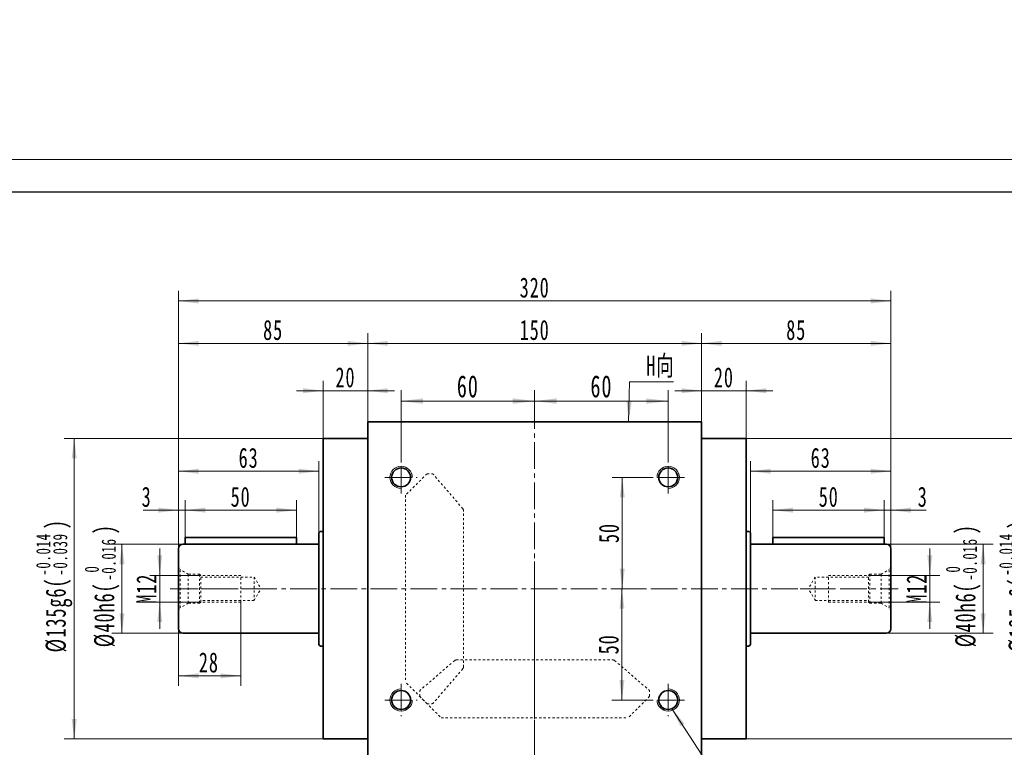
# Model space of a CAD drawing. Header units: millimetres. Extents: x 2713 to 3949, y -370 to 566.
# Tile 3 of 9: x 3000 to 3442, y 239 to 566. Entities that reach past the tile are written whole.
import ezdxf

# ---------------------------------------------------------------- set-up
doc = ezdxf.new("R2010")
doc.units = ezdxf.units.MM
for name, pattern in [('CENTER', [10.16, 6.35, -1.27, 1.27, -1.27]), ('点画线', [18, 12, -2, 2, -2]), ('虚线', [2, 1, -1])]:
    doc.linetypes.add(name, pattern=pattern)
doc.layers.get('0').update_dxf_attribs({"lineweight": 35})
for name, color, linetype, lineweight in [('3中心线层', 1, 'CENTER', 18), ('中心线层', 1, '点画线', 18), ('图框_外框线', 7, 'Continuous', 18), ('尺寸线层', 3, 'Continuous', 18), ('粗实线层', 7, 'Continuous', 35)]:
    doc.layers.add(name, color=color, linetype=linetype, lineweight=lineweight)
doc.styles.add('标准', font='txt', dxfattribs={"width": 0.667})
doc.dimstyles.new('a4-1-1.5', dxfattribs={"dimtxt": 4.5, "dimasz": 4.5, "dimexe": 2.25, "dimexo": 0, "dimgap": 0.75, "dimtad": 1, "dimdec": 3, "dimdsep": 46, "dimtxsty": '标准', "dimblk": '_CAXARROW', "dimcen": 0, "dimdle": 9, "dimazin": 2, "dimtfac": 0.707107, "dimtdec": 3, "dimtix": 1, "dimtmove": 2, "dimatfit": 3, "dimfxl": 0, "dimfrac": 2, "dimtolj": 1, "dimarcsym": 0})
doc.dimstyles.new('a4-1-3', dxfattribs={"dimtxt": 9, "dimasz": 9, "dimexe": 4.5, "dimexo": 0, "dimgap": 1.5, "dimtad": 1, "dimdec": 3, "dimdsep": 46, "dimtxsty": '标准', "dimblk": '_CAXARROW', "dimcen": 0, "dimdle": 12, "dimazin": 2, "dimtfac": 0.707107, "dimtdec": 3, "dimtix": 1, "dimtmove": 2, "dimatfit": 3, "dimfxl": 0, "dimfrac": 2, "dimtolj": 1, "dimtzin": 0, "dimarcsym": 0})

# ---------------------------------------------------------------- blocks, each defined once
blk = doc.blocks.new('*X2')
at = {"layer": '尺寸线层', "linetype": 'Continuous'}
for points in [[(3171.16, 394.92), (3181.06, 396.15), (3181.06, 393.68)], [(3231.16, 394.92), (3221.26, 396.15), (3221.26, 393.68)]]:
    blk.add_hatch(color=0, dxfattribs=at).paths.add_polyline_path(points, flags=0)
at = {"layer": '尺寸线层', "color": 0, "linetype": 'Continuous'}
for p, q in [((3171.16, 367.88), (3171.16, 399.87)), ((3231.16, 388.63), (3231.16, 399.87)), ((3171.16, 394.92), (3231.16, 394.92))]:
    blk.add_line(p, q, dxfattribs=at)
at = {"layer": '尺寸线层', "color": 0, "insert": (3201.16, 401.46), "char_height": 9.9, "width": 19.8, "attachment_point": 5, "line_spacing_factor": 1.15057, "style": '标准'}
blk.add_mtext('\\T1.1;60', dxfattribs=at)
blk = doc.blocks.new('_CAXARROW')
blk.add_hatch(color=0).paths.add_polyline_path([(0, 0), (-1, 0.125), (-1, -0.125)], flags=0)
blk = doc.blocks.new('*X3')
at = {"layer": '尺寸线层', "linetype": 'Continuous'}
for points in [[(3231.16, 394.92), (3241.06, 393.68), (3241.06, 396.15)], [(3291.16, 394.92), (3281.26, 393.68), (3281.26, 396.15)]]:
    blk.add_hatch(color=0, dxfattribs=at).paths.add_polyline_path(points, flags=0)
at = {"layer": '尺寸线层', "color": 0, "linetype": 'Continuous'}
for p, q in [((3231.16, 388.63), (3231.16, 399.87)), ((3291.16, 367.88), (3291.16, 399.87)), ((3291.16, 394.92), (3231.16, 394.92))]:
    blk.add_line(p, q, dxfattribs=at)
at = {"layer": '尺寸线层', "color": 0, "insert": (3261.16, 401.46), "char_height": 9.9, "width": 19.8, "attachment_point": 5, "line_spacing_factor": 1.15057, "style": '标准'}
blk.add_mtext('\\T1.1;60', dxfattribs=at)
blk = doc.blocks.new('*X4')
at = {"layer": '尺寸线层', "linetype": 'Continuous'}
for points in [[(3156.16, 420.85), (3165.16, 421.97), (3165.16, 419.72)], [(3306.16, 420.85), (3297.16, 421.97), (3297.16, 419.72)]]:
    blk.add_hatch(color=0, dxfattribs=at).paths.add_polyline_path(points, flags=0)
at = {"layer": '尺寸线层', "color": 0, "linetype": 'Continuous'}
for p, q in [((3156.16, 385.63), (3156.16, 425.35)), ((3306.16, 385.63), (3306.16, 425.35)), ((3156.16, 420.85), (3306.16, 420.85))]:
    blk.add_line(p, q, dxfattribs=at)
at = {"layer": '尺寸线层', "color": 0, "insert": (3231.16, 426.82), "char_height": 9, "width": 26.8287, "attachment_point": 5, "line_spacing_factor": 1.15057, "style": '标准'}
blk.add_mtext('\\T1.1;150', dxfattribs=at)
blk = doc.blocks.new('*X5')
at = {"layer": '尺寸线层', "linetype": 'Continuous'}
for points in [[(3136.16, 399.58), (3127.16, 398.45), (3127.16, 400.7)], [(3156.16, 399.58), (3165.16, 398.45), (3165.16, 400.7)]]:
    blk.add_hatch(color=0, dxfattribs=at).paths.add_polyline_path(points, flags=0)
at = {"layer": '尺寸线层', "color": 0, "linetype": 'Continuous'}
for p, q in [((3136.16, 378.13), (3136.16, 404.08)), ((3156.16, 385.63), (3156.16, 404.08)), ((3168.16, 399.58), (3124.16, 399.58))]:
    blk.add_line(p, q, dxfattribs=at)
at = {"layer": '尺寸线层', "color": 0, "insert": (3146.16, 405.53), "char_height": 9, "width": 18.0996, "attachment_point": 5, "line_spacing_factor": 1.15057, "style": '标准'}
blk.add_mtext('\\T1.1;20', dxfattribs=at)
blk = doc.blocks.new('*X6')
at = {"layer": '尺寸线层', "linetype": 'Continuous'}
for points in [[(3071.16, 420.85), (3080.16, 419.72), (3080.16, 421.97)], [(3156.16, 420.85), (3147.16, 419.72), (3147.16, 421.97)]]:
    blk.add_hatch(color=0, dxfattribs=at).paths.add_polyline_path(points, flags=0)
at = {"layer": '尺寸线层', "color": 0, "linetype": 'Continuous'}
for p, q in [((3071.16, 328.63), (3071.16, 425.35)), ((3156.16, 385.63), (3156.16, 425.35)), ((3156.16, 420.85), (3071.16, 420.85))]:
    blk.add_line(p, q, dxfattribs=at)
at = {"layer": '尺寸线层', "color": 0, "insert": (3113.66, 426.8), "char_height": 9, "width": 18.0447, "attachment_point": 5, "line_spacing_factor": 1.15057, "style": '标准'}
blk.add_mtext('\\T1.1;85', dxfattribs=at)
blk = doc.blocks.new('*X7')
at = {"layer": '尺寸线层', "linetype": 'Continuous'}
for points in [[(3306.16, 399.58), (3297.16, 400.7), (3297.16, 398.45)], [(3326.16, 399.58), (3335.16, 400.7), (3335.16, 398.45)]]:
    blk.add_hatch(color=0, dxfattribs=at).paths.add_polyline_path(points, flags=0)
at = {"layer": '尺寸线层', "color": 0, "linetype": 'Continuous'}
for p, q in [((3306.16, 385.63), (3306.16, 404.08)), ((3326.16, 378.13), (3326.16, 404.08)), ((3294.16, 399.58), (3338.16, 399.58))]:
    blk.add_line(p, q, dxfattribs=at)
at = {"layer": '尺寸线层', "color": 0, "insert": (3316.16, 405.53), "char_height": 9, "width": 18.0996, "attachment_point": 5, "line_spacing_factor": 1.15057, "style": '标准'}
blk.add_mtext('\\T1.1;20', dxfattribs=at)
blk = doc.blocks.new('*X8')
at = {"layer": '尺寸线层', "linetype": 'Continuous'}
for points in [[(3071.16, 439.91), (3080.16, 438.78), (3080.16, 441.03)], [(3391.16, 439.91), (3382.16, 438.78), (3382.16, 441.03)]]:
    blk.add_hatch(color=0, dxfattribs=at).paths.add_polyline_path(points, flags=0)
at = {"layer": '尺寸线层', "color": 0, "linetype": 'Continuous'}
for p, q in [((3071.16, 328.63), (3071.16, 444.41)), ((3391.16, 328.63), (3391.16, 444.41)), ((3391.16, 439.91), (3071.16, 439.91))]:
    blk.add_line(p, q, dxfattribs=at)
at = {"layer": '尺寸线层', "color": 0, "insert": (3231.16, 445.86), "char_height": 9, "width": 27.9451, "attachment_point": 5, "line_spacing_factor": 1.15057, "style": '标准'}
blk.add_mtext('\\T1.1;320', dxfattribs=at)
blk = doc.blocks.new('*X10')
at = {"layer": '尺寸线层', "color": 0, "char_height": 9, "attachment_point": 1, "rotation": 90, "line_spacing_factor": 1.15057, "style": '标准'}
for s, insert, width in [('\\T1.1;{\\H0.707107x;-0.014}', (3007.21, 316.46), 76.3599), ('\\T1.1;{\\H0.707107x;-0.039}', (3014.81, 316.46), 76.3599), ('\\T1.1;)', (3011.49, 337.36), 228.8779), ('\\T1.1;%%C135g6(', (3011.49, 282.02), 228.8779)]:
    blk.add_mtext(s, dxfattribs=dict(at, insert=insert, width=width))
blk = doc.blocks.new('*X9')
at = {"layer": '尺寸线层', "linetype": 'Continuous'}
for points in [[(3024.31, 378.13), (3025.43, 369.13), (3023.18, 369.13)], [(3024.31, 243.13), (3025.43, 252.13), (3023.18, 252.13)]]:
    blk.add_hatch(color=0, dxfattribs=at).paths.add_polyline_path(points, flags=0)
at = {"layer": '尺寸线层', "color": 0, "linetype": 'Continuous'}
for p, q in [((3136.16, 378.13), (3019.81, 378.13)), ((3024.31, 378.13), (3024.31, 243.13)), ((3136.16, 243.13), (3019.81, 243.13))]:
    blk.add_line(p, q, dxfattribs=at)
at = {"layer": '尺寸线层', "color": 0}
blk.add_blockref('*X10', (0, 0), dxfattribs=at)
blk = doc.blocks.new('*X11')
at = {"layer": '尺寸线层', "linetype": 'Continuous'}
for points in [[(3270.51, 360.63), (3271.64, 351.63), (3269.39, 351.63)], [(3270.51, 310.63), (3271.64, 319.63), (3269.39, 319.63)]]:
    blk.add_hatch(color=0, dxfattribs=at).paths.add_polyline_path(points, flags=0)
at = {"layer": '尺寸线层', "color": 0, "linetype": 'Continuous'}
for p, q in [((3283.91, 360.63), (3266.01, 360.63)), ((3270.51, 360.63), (3270.51, 310.63)), ((3279.32, 310.63), (3266.01, 310.63))]:
    blk.add_line(p, q, dxfattribs=at)
at = {"layer": '尺寸线层', "color": 0, "insert": (3264.56, 335.63), "char_height": 9, "width": 18, "attachment_point": 5, "rotation": 90, "line_spacing_factor": 1.15057, "style": '标准'}
blk.add_mtext('\\T1.1;50', dxfattribs=at)
blk = doc.blocks.new('*X12')
at = {"layer": '尺寸线层', "linetype": 'Continuous'}
for points in [[(3270.35, 310.63), (3271.48, 301.63), (3269.23, 301.63)], [(3270.35, 260.63), (3271.48, 269.63), (3269.23, 269.63)]]:
    blk.add_hatch(color=0, dxfattribs=at).paths.add_polyline_path(points, flags=0)
at = {"layer": '尺寸线层', "color": 0, "linetype": 'Continuous'}
for p, q in [((3277, 310.63), (3265.85, 310.63)), ((3270.35, 310.63), (3270.35, 260.63)), ((3283.91, 260.63), (3265.85, 260.63))]:
    blk.add_line(p, q, dxfattribs=at)
at = {"layer": '尺寸线层', "color": 0, "insert": (3264.41, 285.63), "char_height": 9, "width": 18, "attachment_point": 5, "rotation": 90, "line_spacing_factor": 1.15057, "style": '标准'}
blk.add_mtext('\\T1.1;50', dxfattribs=at)
blk = doc.blocks.new('*X14')
at = {"layer": '尺寸线层', "color": 0, "char_height": 9, "attachment_point": 1, "rotation": 90, "line_spacing_factor": 1.15057, "style": '标准'}
for s, insert, width in [('\\T1.1;{\\H0.707107x;-0.014}', (3439.81, 316.46), 76.3599), ('\\T1.1;{\\H0.707107x;-0.039}', (3447.41, 316.46), 76.3599), ('\\T1.1;)', (3444.09, 337.36), 228.8779), ('\\T1.1;%%C135g6(', (3444.09, 282.02), 228.8779)]:
    blk.add_mtext(s, dxfattribs=dict(at, insert=insert, width=width))
blk = doc.blocks.new('*X13')
at = {"layer": '尺寸线层', "linetype": 'Continuous'}
for points in [[(3456.91, 378.13), (3458.03, 369.13), (3455.78, 369.13)], [(3456.91, 243.13), (3458.03, 252.13), (3455.78, 252.13)]]:
    blk.add_hatch(color=0, dxfattribs=at).paths.add_polyline_path(points, flags=0)
at = {"layer": '尺寸线层', "color": 0, "linetype": 'Continuous'}
for p, q in [((3326.16, 378.13), (3461.41, 378.13)), ((3456.91, 378.13), (3456.91, 243.13)), ((3326.16, 243.13), (3461.41, 243.13))]:
    blk.add_line(p, q, dxfattribs=at)
at = {"layer": '尺寸线层', "color": 0}
blk.add_blockref('*X14', (0, 0), dxfattribs=at)
blk = doc.blocks.new('*X15')
at = {"layer": '尺寸线层', "linetype": 'Continuous'}
blk.add_hatch(color=0, dxfattribs=at).paths.add_polyline_path([(-43.43, 56.55), (-37.58, 49.61), (-39.47, 48.39)], flags=0)
at = {"layer": '尺寸线层', "color": 0, "linetype": 'Continuous'}
blk.add_line((-43.43, 56.55), (-6.72, 0), dxfattribs=at)
at = {"layer": '尺寸线层', "color": 0}
for p, q in [((0, 20.08), (80.2, 20.08)), ((0, 0), (0, 20.08)), ((-6.72, 0), (0, 0)), ((0, 0), (80.2, 0))]:
    blk.add_line(p, q, dxfattribs=at)
at = {"layer": '尺寸线层', "color": 0, "insert": (4.5, 1.8), "char_height": 9, "width": 150.9096, "attachment_point": 7, "line_spacing_factor": 1.15057, "style": '标准'}
blk.add_mtext('\\T1.1;4-M10x20\\P反面，H向孔位一致', dxfattribs=at)
blk = doc.blocks.new('*X16')
at = {"layer": '尺寸线层', "linetype": 'Continuous'}
blk.add_hatch(color=0, dxfattribs=at).paths.add_polyline_path([(-3.41, -17.97), (-4.33, -8.94), (-2.08, -8.99)], flags=0)
at = {"layer": '尺寸线层', "color": 0, "linetype": 'Continuous'}
blk.add_line((-3.41, -17.97), (-3, 0), dxfattribs=at)
at = {"layer": '尺寸线层', "color": 0}
for p, q in [((-3, 0), (0, 0)), ((0, 0), (16.77, 0)), ((0, 0), (0, 0))]:
    blk.add_line(p, q, dxfattribs=at)
at = {"layer": '尺寸线层', "color": 0, "insert": (4.5, 1.8), "char_height": 9, "width": 26.5093, "attachment_point": 7, "line_spacing_factor": 1.15057, "style": '标准'}
blk.add_mtext('\\T1.1;H向', dxfattribs=at)
blk = doc.blocks.new('M12螺纹中心孔_2_1')
at = {"layer": '中心线层', "linetype": '点画线', "lineweight": 18}
blk.add_line((40.79, 0), (-3.25, 0), dxfattribs=at)
at = {"layer": '粗实线层', "color": 6, "linetype": '虚线', "lineweight": 18}
for p, q in [((0, -9.9), (0, 9.9)), ((0, 9.9), (0.74, 8.61)), ((4.4, 6.5), (0.74, 8.61)), ((0.74, -8.61), (0.74, 8.61)), ((9.5, 6.5), (4.4, 6.5)), ((4.4, -6.5), (4.4, 6.5)), ((10, 6), (9.5, 6.5)), ((9.5, -6.5), (9.5, 6.5)), ((28, 6), (10, 6)), ((10, -6), (10, 6)), ((10, 5.25), (34, 5.25)), ((28, -6), (28, 6)), ((34, 5.25), (34, -5.25)), ((34, 5.25), (37.03, 0)), ((34, -5.25), (37.03, 0)), ((0, -9.9), (0.74, -8.61)), ((4.4, -6.5), (0.74, -8.61)), ((9.5, -6.5), (4.4, -6.5)), ((10, -6), (9.5, -6.5)), ((34, -5.25), (10, -5.25)), ((28, -6), (10, -6))]:
    blk.add_line(p, q, dxfattribs=at)
blk = doc.blocks.new('*X23')
at = {"layer": '尺寸线层', "linetype": 'Continuous'}
for points in [[(3062.71, 316.63), (3063.84, 325.63), (3061.59, 325.63)], [(3062.71, 304.63), (3063.84, 295.63), (3061.59, 295.63)]]:
    blk.add_hatch(color=0, dxfattribs=at).paths.add_polyline_path(points, flags=0)
at = {"layer": '尺寸线层', "color": 0, "linetype": 'Continuous'}
for p, q in [((3062.71, 328.63), (3062.71, 292.63)), ((3081.16, 316.63), (3058.21, 316.63)), ((3081.16, 304.63), (3058.21, 304.63))]:
    blk.add_line(p, q, dxfattribs=at)
at = {"layer": '尺寸线层', "color": 0, "insert": (3056.74, 310.63), "char_height": 9, "width": 31.9715, "attachment_point": 5, "rotation": 90, "line_spacing_factor": 1.15057, "style": '标准'}
blk.add_mtext('\\T1.1;M12', dxfattribs=at)
blk = doc.blocks.new('*X24')
at = {"layer": '尺寸线层', "linetype": 'Continuous'}
for points in [[(3071.16, 271.51), (3080.16, 272.63), (3080.16, 270.38)], [(3099.16, 271.51), (3090.16, 272.63), (3090.16, 270.38)]]:
    blk.add_hatch(color=0, dxfattribs=at).paths.add_polyline_path(points, flags=0)
at = {"layer": '尺寸线层', "color": 0, "linetype": 'Continuous'}
for p, q in [((3099.16, 304.63), (3099.16, 267.01)), ((3071.16, 297.63), (3071.16, 267.01)), ((3071.16, 271.51), (3099.16, 271.51))]:
    blk.add_line(p, q, dxfattribs=at)
at = {"layer": '尺寸线层', "color": 0, "insert": (3084.8, 277.46), "char_height": 9, "width": 18.1637, "attachment_point": 5, "line_spacing_factor": 1.15057, "style": '标准'}
blk.add_mtext('\\T1.1;28', dxfattribs=at)
blk = doc.blocks.new('*X25')
at = {"layer": '尺寸线层', "linetype": 'Continuous'}
for points in [[(3071.16, 345.92), (3062.16, 344.79), (3062.16, 347.04)], [(3074.16, 345.92), (3083.16, 344.79), (3083.16, 347.04)]]:
    blk.add_hatch(color=0, dxfattribs=at).paths.add_polyline_path(points, flags=0)
at = {"layer": '尺寸线层', "color": 0, "linetype": 'Continuous'}
for p, q in [((3071.16, 328.63), (3071.16, 350.42)), ((3074.16, 333.63), (3074.16, 350.42)), ((3086.16, 345.92), (3055.21, 345.92))]:
    blk.add_line(p, q, dxfattribs=at)
at = {"layer": '尺寸线层', "color": 0, "insert": (3056.83, 351.87), "char_height": 9, "width": 18, "attachment_point": 5, "line_spacing_factor": 1.15057, "style": '标准'}
blk.add_mtext('\\T1.1;3', dxfattribs=at)
blk = doc.blocks.new('*X26')
at = {"layer": '尺寸线层', "linetype": 'Continuous'}
for points in [[(3074.16, 345.92), (3083.16, 347.04), (3083.16, 344.79)], [(3124.16, 345.92), (3115.16, 347.04), (3115.16, 344.79)]]:
    blk.add_hatch(color=0, dxfattribs=at).paths.add_polyline_path(points, flags=0)
at = {"layer": '尺寸线层', "color": 0, "linetype": 'Continuous'}
for p, q in [((3074.16, 333.63), (3074.16, 350.42)), ((3124.16, 333.63), (3124.16, 350.42)), ((3074.16, 345.92), (3124.16, 345.92))]:
    blk.add_line(p, q, dxfattribs=at)
at = {"layer": '尺寸线层', "color": 0, "insert": (3099.06, 351.87), "char_height": 9, "width": 18, "attachment_point": 5, "line_spacing_factor": 1.15057, "style": '标准'}
blk.add_mtext('\\T1.1;50', dxfattribs=at)
blk = doc.blocks.new('*X27')
at = {"layer": '尺寸线层', "linetype": 'Continuous'}
for points in [[(3071.16, 363.41), (3080.16, 362.28), (3080.16, 364.53)], [(3134.16, 363.41), (3125.16, 362.28), (3125.16, 364.53)]]:
    blk.add_hatch(color=0, dxfattribs=at).paths.add_polyline_path(points, flags=0)
at = {"layer": '尺寸线层', "color": 0, "linetype": 'Continuous'}
for p, q in [((3071.16, 328.63), (3071.16, 367.91)), ((3134.16, 335.38), (3134.16, 367.91)), ((3134.16, 363.41), (3071.16, 363.41))]:
    blk.add_line(p, q, dxfattribs=at)
at = {"layer": '尺寸线层', "color": 0, "insert": (3102.66, 369.36), "char_height": 9, "width": 18, "attachment_point": 5, "line_spacing_factor": 1.15057, "style": '标准'}
blk.add_mtext('\\T1.1;63', dxfattribs=at)
blk = doc.blocks.new('*X29')
at = {"layer": '尺寸线层', "color": 0, "char_height": 9, "attachment_point": 1, "rotation": 90, "line_spacing_factor": 1.15057, "style": '标准'}
for s, insert, width in [('\\T1.1;)', (3033.28, 335.08), 210.6028), ('\\T1.1;{\\H0.707107x;-0.016}', (3036.6, 314.18), 76.3599), ('\\T1.1;%%C40h6(', (3033.28, 284.31), 210.6028), ('\\T1.1;{\\H0.707107x;0}', (3029, 317.86), 76.3599)]:
    blk.add_mtext(s, dxfattribs=dict(at, insert=insert, width=width))
blk = doc.blocks.new('*X28')
at = {"layer": '尺寸线层', "linetype": 'Continuous'}
for points in [[(3045.75, 330.63), (3046.88, 321.63), (3044.63, 321.63)], [(3045.75, 290.63), (3046.88, 299.63), (3044.63, 299.63)]]:
    blk.add_hatch(color=0, dxfattribs=at).paths.add_polyline_path(points, flags=0)
at = {"layer": '尺寸线层', "color": 0, "linetype": 'Continuous'}
for p, q in [((3073.16, 330.63), (3041.25, 330.63)), ((3045.75, 330.63), (3045.75, 290.63)), ((3073.16, 290.63), (3041.25, 290.63))]:
    blk.add_line(p, q, dxfattribs=at)
at = {"layer": '尺寸线层', "color": 0}
blk.add_blockref('*X29', (0, 0), dxfattribs=at)
blk = doc.blocks.new('*X30')
at = {"layer": '尺寸线层', "linetype": 'Continuous'}
for points in [[(3328.16, 363.41), (3337.16, 364.53), (3337.16, 362.28)], [(3391.16, 363.41), (3382.16, 364.53), (3382.16, 362.28)]]:
    blk.add_hatch(color=0, dxfattribs=at).paths.add_polyline_path(points, flags=0)
at = {"layer": '尺寸线层', "color": 0, "linetype": 'Continuous'}
for p, q in [((3328.16, 335.38), (3328.16, 367.91)), ((3391.16, 328.63), (3391.16, 367.91)), ((3328.16, 363.41), (3391.16, 363.41))]:
    blk.add_line(p, q, dxfattribs=at)
at = {"layer": '尺寸线层', "color": 0, "insert": (3359.66, 369.36), "char_height": 9, "width": 18, "attachment_point": 5, "line_spacing_factor": 1.15057, "style": '标准'}
blk.add_mtext('\\T1.1;63', dxfattribs=at)
blk = doc.blocks.new('*X31')
at = {"layer": '尺寸线层', "linetype": 'Continuous'}
for points in [[(3388.16, 345.92), (3379.16, 347.04), (3379.16, 344.79)], [(3391.16, 345.92), (3400.16, 347.04), (3400.16, 344.79)]]:
    blk.add_hatch(color=0, dxfattribs=at).paths.add_polyline_path(points, flags=0)
at = {"layer": '尺寸线层', "color": 0, "linetype": 'Continuous'}
for p, q in [((3388.16, 333.63), (3388.16, 350.42)), ((3391.16, 328.63), (3391.16, 350.42)), ((3376.16, 345.92), (3407.11, 345.92))]:
    blk.add_line(p, q, dxfattribs=at)
at = {"layer": '尺寸线层', "color": 0, "insert": (3405.49, 351.87), "char_height": 9, "width": 18, "attachment_point": 5, "line_spacing_factor": 1.15057, "style": '标准'}
blk.add_mtext('\\T1.1;3', dxfattribs=at)
blk = doc.blocks.new('*X32')
at = {"layer": '尺寸线层', "linetype": 'Continuous'}
for points in [[(3338.16, 345.92), (3347.16, 344.79), (3347.16, 347.04)], [(3388.16, 345.92), (3379.16, 344.79), (3379.16, 347.04)]]:
    blk.add_hatch(color=0, dxfattribs=at).paths.add_polyline_path(points, flags=0)
at = {"layer": '尺寸线层', "color": 0, "linetype": 'Continuous'}
for p, q in [((3338.16, 333.63), (3338.16, 350.42)), ((3388.16, 333.63), (3388.16, 350.42)), ((3388.16, 345.92), (3338.16, 345.92))]:
    blk.add_line(p, q, dxfattribs=at)
at = {"layer": '尺寸线层', "color": 0, "insert": (3363.26, 351.87), "char_height": 9, "width": 18, "attachment_point": 5, "line_spacing_factor": 1.15057, "style": '标准'}
blk.add_mtext('\\T1.1;50', dxfattribs=at)
blk = doc.blocks.new('*X34')
at = {"layer": '尺寸线层', "color": 0, "char_height": 9, "attachment_point": 1, "rotation": 90, "line_spacing_factor": 1.15057, "style": '标准'}
for s, insert, width in [('\\T1.1;)', (3420.15, 335.08), 210.6028), ('\\T1.1;{\\H0.707107x;-0.016}', (3423.46, 314.18), 76.3599), ('\\T1.1;%%C40h6(', (3420.15, 284.31), 210.6028), ('\\T1.1;{\\H0.707107x;0}', (3415.87, 317.86), 76.3599)]:
    blk.add_mtext(s, dxfattribs=dict(at, insert=insert, width=width))
blk = doc.blocks.new('*X33')
at = {"layer": '尺寸线层', "linetype": 'Continuous'}
for points in [[(3432.62, 330.63), (3433.75, 321.63), (3431.5, 321.63)], [(3432.62, 290.63), (3433.75, 299.63), (3431.5, 299.63)]]:
    blk.add_hatch(color=0, dxfattribs=at).paths.add_polyline_path(points, flags=0)
at = {"layer": '尺寸线层', "color": 0, "linetype": 'Continuous'}
for p, q in [((3389.16, 330.63), (3437.12, 330.63)), ((3432.62, 330.63), (3432.62, 290.63)), ((3389.16, 290.63), (3437.12, 290.63))]:
    blk.add_line(p, q, dxfattribs=at)
at = {"layer": '尺寸线层', "color": 0}
blk.add_blockref('*X34', (0, 0), dxfattribs=at)
blk = doc.blocks.new('*X35')
at = {"layer": '尺寸线层', "linetype": 'Continuous'}
for points in [[(3408.67, 316.63), (3409.79, 325.63), (3407.54, 325.63)], [(3408.67, 304.63), (3409.79, 295.63), (3407.54, 295.63)]]:
    blk.add_hatch(color=0, dxfattribs=at).paths.add_polyline_path(points, flags=0)
at = {"layer": '尺寸线层', "color": 0, "linetype": 'Continuous'}
for p, q in [((3408.67, 328.63), (3408.67, 292.63)), ((3381.16, 316.63), (3413.17, 316.63)), ((3381.16, 304.63), (3413.17, 304.63))]:
    blk.add_line(p, q, dxfattribs=at)
at = {"layer": '尺寸线层', "color": 0, "insert": (3402.69, 310.63), "char_height": 9, "width": 31.9715, "attachment_point": 5, "rotation": 90, "line_spacing_factor": 1.15057, "style": '标准'}
blk.add_mtext('\\T1.1;M12', dxfattribs=at)
blk = doc.blocks.new('*X36')
at = {"layer": '尺寸线层', "linetype": 'Continuous'}
for points in [[(3306.16, 420.85), (3315.16, 421.97), (3315.16, 419.72)], [(3391.16, 420.85), (3382.16, 421.97), (3382.16, 419.72)]]:
    blk.add_hatch(color=0, dxfattribs=at).paths.add_polyline_path(points, flags=0)
at = {"layer": '尺寸线层', "color": 0, "linetype": 'Continuous'}
for p, q in [((3306.16, 385.63), (3306.16, 425.35)), ((3391.16, 328.63), (3391.16, 425.35)), ((3306.16, 420.85), (3391.16, 420.85))]:
    blk.add_line(p, q, dxfattribs=at)
at = {"layer": '尺寸线层', "color": 0, "insert": (3348.66, 426.8), "char_height": 9, "width": 18.0447, "attachment_point": 5, "line_spacing_factor": 1.15057, "style": '标准'}
blk.add_mtext('\\T1.1;85', dxfattribs=at)

msp = doc.modelspace()

# ---------------------------------------------------------------- linework, layer by layer
at = {"color": 6, "linetype": '虚线', "lineweight": 18}
for p, q in [((3182.81, 362.2831), (3173.16, 352.6331)), ((3182.81, 362.2831), (3184.9349, 362.2831)), ((3198.9085, 346.5529), (3185.6934, 361.9347)), ((3173.16, 352.6331), (3173.16, 268.6331)), ((3199.15, 275.3649), (3199.15, 345.9012)), ((3195.2401, 278.3816), (3179.8583, 265.1665)), ((3198.9085, 274.7132), (3185.6934, 259.3314)), ((3195.8918, 278.6231), (3266.4282, 278.6231)), ((3267.0798, 278.3816), (3282.4616, 265.1665)), ((3182.81, 258.9831), (3173.16, 268.6331)), ((3179.51, 262.2831), (3179.51, 264.408)), ((3179.51, 262.2831), (3189.16, 252.6331)), ((3282.81, 262.2831), (3273.16, 252.6331)), ((3282.81, 262.2831), (3282.81, 264.408)), ((3182.81, 258.9831), (3184.9349, 258.9831)), ((3189.16, 252.6331), (3273.16, 252.6331))]:
    msp.add_line(p, q, dxfattribs=at)
for centre, start, end in [((3184.9349, 361.2831), 40.667, 90), ((3198.15, 345.9012), 0, 40.667), ((3195.8918, 277.6231), 90, 130.667), ((3198.15, 275.3649), 319.333, 360), ((3266.4282, 277.6231), 49.333, 90), ((3180.51, 264.408), 130.667, 180), ((3281.81, 264.408), 0, 49.333), ((3184.9349, 259.9831), 270, 319.333)]:
    msp.add_arc(centre, 1, start, end, dxfattribs=at)
at = {"layer": '3中心线层'}
for p, q in [((3231.16, 322.8212), (3231.16, 39.8138)), ((3231.16, 319.4957), (3231.16, 2.4073))]:
    msp.add_line(p, q, dxfattribs=at)
at = {"layer": '中心线层'}
for p, q in [((3231.16, 58.4124), (3231.16, 388.6331)), ((3171.16, 353.3831), (3171.16, 367.8831)), ((3291.16, 353.3831), (3291.16, 367.8831)), ((3163.91, 360.6331), (3178.41, 360.6331)), ((3298.41, 360.6331), (3283.91, 360.6331)), ((3067.3914, 310.6331), (3365.3194, 310.6331)), ((3171.16, 267.8831), (3171.16, 253.3831)), ((3291.16, 267.8831), (3291.16, 253.3831)), ((3163.91, 260.6331), (3178.41, 260.6331)), ((3298.41, 260.6331), (3283.91, 260.6331))]:
    msp.add_line(p, q, dxfattribs=at)
at = {"layer": '图框_外框线', "color": 3}
msp.add_lwpolyline([(2713.4702, -369.969), (3948.6009, -369.969), (3948.6009, 503.4449), (2713.4702, 503.4449)], close=True, dxfattribs=at)
at = {"layer": '图框_外框线', "color": 3, "lineweight": 25}
msp.add_lwpolyline([(2786.9899, -355.2651), (3933.897, -355.2651), (3933.897, 488.7409), (2786.9899, 488.7409)], close=True, dxfattribs=at)
at = {"layer": '粗实线层'}
for p, q in [((3156.16, 385.6331), (3306.16, 385.6331)), ((3156.16, 235.6331), (3156.16, 385.6331)), ((3306.16, 235.6331), (3306.16, 385.6331)), ((3156.16, 378.1331), (3136.16, 378.1331)), ((3136.16, 243.1331), (3136.16, 378.1331)), ((3306.16, 378.1331), (3326.16, 378.1331)), ((3326.16, 243.1331), (3326.16, 378.1331)), ((3136.16, 336.3831), (3135.16, 336.3831)), ((3326.16, 336.3831), (3327.16, 336.3831)), ((3074.16, 330.6331), (3074.16, 333.6331)), ((3074.16, 333.6331), (3124.16, 333.6331)), ((3124.16, 333.6331), (3124.16, 330.6331)), ((3134.16, 335.3831), (3134.16, 285.8831)), ((3328.16, 335.3831), (3328.16, 285.8831)), ((3388.16, 333.6331), (3338.16, 333.6331)), ((3338.16, 333.6331), (3338.16, 330.6331)), ((3388.16, 330.6331), (3388.16, 333.6331)), ((3071.16, 328.6331), (3071.16, 292.6331)), ((3134.16, 330.6331), (3073.16, 330.6331)), ((3328.16, 330.6331), (3389.16, 330.6331)), ((3391.16, 328.6331), (3391.16, 292.6331)), ((3073.16, 290.6331), (3134.16, 290.6331)), ((3389.16, 290.6331), (3328.16, 290.6331)), ((3136.16, 284.8831), (3135.16, 284.8831)), ((3326.16, 284.8831), (3327.16, 284.8831)), ((3156.16, 243.1331), (3136.16, 243.1331)), ((3306.16, 243.1331), (3326.16, 243.1331))]:
    msp.add_line(p, q, dxfattribs=at)
for centre in [(3171.16, 360.6331), (3291.16, 360.6331), (3171.16, 260.6331), (3291.16, 260.6331)]:
    msp.add_circle(centre, 4.25, dxfattribs=at)
at = {"layer": '粗实线层', "lineweight": 18}
for centre, start, end in [((3171.16, 360.6331), 0, 270), ((3291.16, 360.6331), 270, 180), ((3171.16, 260.6331), 90, 0), ((3291.16, 260.6331), 180, 90)]:
    msp.add_arc(centre, 5, start, end, dxfattribs=at)
at = {"layer": '粗实线层'}
for centre, radius, start, end in [((3135.16, 335.3831), 1, 90, 180), ((3327.16, 335.3831), 1, 360, 90), ((3073.16, 328.6331), 2, 90, 180), ((3389.16, 328.6331), 2, 0, 90), ((3073.16, 292.6331), 2, 180, 270), ((3389.16, 292.6331), 2, 270, 360), ((3135.16, 285.8831), 1, 180, 270), ((3327.16, 285.8831), 1, 270, 0)]:
    msp.add_arc(centre, radius, start, end, dxfattribs=at)

# ---------------------------------------------------------------- block references
at = {"layer": '尺寸线层'}
for name, p in [('*X16', (3276.781, 403.5985)), ('*X15', (3336.1138, 200.3883))]:
    msp.add_blockref(name, p, dxfattribs=at)
at = {"layer": '粗实线层'}
msp.add_blockref('M12螺纹中心孔_2_1', (3071.16, 310.6331), dxfattribs=at)
at = {"layer": '粗实线层', "xscale": -0.9999999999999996, "rotation": 360}
msp.add_blockref('M12螺纹中心孔_2_1', (3391.16, 310.6331), dxfattribs=at)

# ---------------------------------------------------------------- dimensions: what is measured, and where the dimension line sits
at = {"layer": '尺寸线层'}
for base, p1, p2, text, picture, middle in [((3024.3087, 243.1331), (3136.16, 378.1331), (3136.16, 243.1331), '\\A1;%%C135g6({\\H0.707107x;\\S-0.014^ -0.039;})', '*X9', (3014.4092, 310.6331)), ((3456.9052, 243.1331), (3326.16, 378.1331), (3326.16, 243.1331), '\\A1;%%C135g6({\\H0.707107x;\\S-0.014^ -0.039;})', '*X13', (3447.0057, 310.6331)), ((3045.7533, 290.6331), (3073.16, 330.6331), (3073.16, 290.6331), '\\A1;%%C40h6({\\H0.707107x;\\S 0^ -0.016;})', '*X28', (3036.0955, 310.6331)), ((3432.6204, 290.6331), (3389.16, 330.6331), (3389.16, 290.6331), '\\A1;%%C40h6({\\H0.707107x;\\S 0^ -0.016;})', '*X33', (3422.9626, 310.6331))]:
    dim = msp.add_linear_dim(base=base, p1=p1, p2=p2, angle=270, text=text, dimstyle='a4-1-3', override={"dimpost": '%%C<>', "dimsah": 1, "dimtfill": 1, "dimtolj": 0, "dimtzin": 0}, dxfattribs=at)
    dim.commit()
    dim.dimension.update_dxf_attribs({"geometry": picture, "text_midpoint": middle})
for base, p1, p2, dimstyle, override, picture, middle in [((3071.16, 439.9055), (3391.16, 328.6331), (3071.16, 328.6331), 'a4-1-3', {"dimsah": 1, "dimtfill": 1, "dimtzin": 0}, '*X8', (3231.16, 445.8552)), ((3071.16, 420.847), (3156.16, 385.6331), (3071.16, 328.6331), 'a4-1-3', {"dimsah": 1, "dimtfill": 1, "dimtzin": 0}, '*X6', (3113.66, 426.7967)), ((3306.16, 420.847), (3156.16, 385.6331), (3306.16, 385.6331), 'a4-1-3', {"dimsah": 1, "dimtfill": 1, "dimtzin": 0}, '*X4', (3231.16, 426.8218)), ((3391.16, 420.847), (3306.16, 385.6331), (3391.16, 328.6331), 'a4-1-3', {"dimsah": 1, "dimtfill": 1, "dimtzin": 0}, '*X36', (3348.66, 426.7967)), ((3136.16, 399.5779), (3156.16, 385.6331), (3136.16, 378.1331), 'a4-1-3', {"dimsah": 1, "dimtfill": 1, "dimtzin": 0}, '*X5', (3146.16, 405.5277)), ((3326.16, 399.5779), (3306.16, 385.6331), (3326.16, 378.1331), 'a4-1-3', {"dimsah": 1, "dimtfill": 1, "dimtzin": 0}, '*X7', (3316.16, 405.5277)), ((3231.16, 394.9168), (3171.16, 367.8831), (3231.16, 388.6331), 'a4-1-1.5', {"dimsah": 1, "dimtfill": 1, "dimtzin": 8}, '*X2', (3201.16, 401.4632)), ((3231.16, 394.9168), (3291.16, 367.8831), (3231.16, 388.6331), 'a4-1-1.5', {"dimsah": 1, "dimtfill": 1, "dimtzin": 8}, '*X3', (3261.16, 401.4632)), ((3071.16, 363.4086), (3134.16, 335.3831), (3071.16, 328.6331), 'a4-1-3', {"dimsah": 1, "dimtfill": 1, "dimtzin": 0}, '*X27', (3102.66, 369.3583)), ((3391.16, 363.4086), (3328.16, 335.3831), (3391.16, 328.6331), 'a4-1-3', {"dimsah": 1, "dimtfill": 1, "dimtzin": 0}, '*X30', (3359.66, 369.3583))]:
    dim = msp.add_linear_dim(base=base, p1=p1, p2=p2, dimstyle=dimstyle, override=override, dxfattribs=at)
    dim.commit()
    dim.dimension.update_dxf_attribs({"geometry": picture, "text_midpoint": middle})
for base, p1, p2, override, picture, middle in [((3270.5108, 310.6331), (3283.91, 360.6331), (3279.3218, 310.6331), {"dimsah": 1, "dimtfill": 1, "dimtzin": 0}, '*X11', (3264.5611, 335.6331)), ((3062.7109, 304.6331), (3081.16, 316.6331), (3081.16, 304.6331), {"dimpost": 'M<>', "dimsah": 1, "dimtfill": 1, "dimtzin": 0}, '*X23', (3056.736, 310.6331)), ((3408.6697, 304.6331), (3381.16, 316.6331), (3381.16, 304.6331), {"dimpost": 'M<>', "dimsah": 1, "dimtfill": 1, "dimtzin": 0}, '*X35', (3402.6948, 310.6331)), ((3270.3549, 260.6331), (3276.9988, 310.6331), (3283.91, 260.6331), {"dimsah": 1, "dimtfill": 1, "dimtzin": 0}, '*X12', (3264.4052, 285.6331))]:
    dim = msp.add_linear_dim(base=base, p1=p1, p2=p2, angle=270, dimstyle='a4-1-3', override=override, dxfattribs=at)
    dim.commit()
    dim.dimension.update_dxf_attribs({"geometry": picture, "text_midpoint": middle})
for base, p1, p2, picture, middle in [((3071.16, 345.9158), (3074.16, 333.6331), (3071.16, 328.6331), '*X25', (3056.8335, 351.8656)), ((3124.16, 345.9158), (3074.16, 333.6331), (3124.16, 333.6331), '*X26', (3099.0556, 351.8656)), ((3338.16, 345.9158), (3388.16, 333.6331), (3338.16, 333.6331), '*X32', (3363.2644, 351.8656)), ((3391.16, 345.9158), (3388.16, 333.6331), (3391.16, 328.6331), '*X31', (3405.4865, 351.8656)), ((3099.16, 271.5095), (3071.16, 297.6331), (3099.16, 304.6331), '*X24', (3084.7953, 277.4592))]:
    dim = msp.add_linear_dim(base=base, p1=p1, p2=p2, dimstyle='a4-1-3', override={"dimsah": 1, "dimtfill": 1, "dimtzin": 0}, dxfattribs=at)
    dim.commit()
    dim.dimension.update_dxf_attribs({"geometry": picture, "text_midpoint": middle, "dimtype": 160})

doc.saveas('drawing.dxf')
